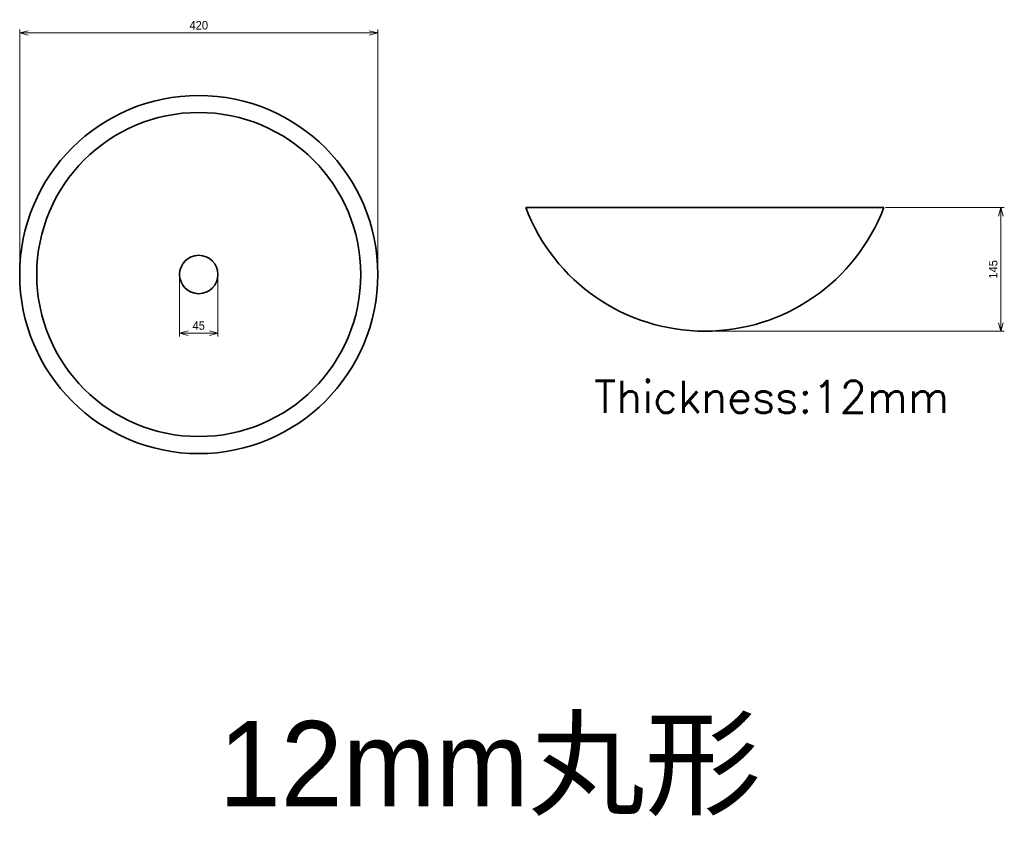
# Model space of a CAD drawing. Header units: millimetres. Extents: x 424 to 1579, y 171 to 1111.
import ezdxf

# ---------------------------------------------------------------- set-up
doc = ezdxf.new("R2010")
doc.units = ezdxf.units.MM
doc.header["$LTSCALE"] = 0.3
doc.layers.add('HOJO', color=8, linetype='Continuous', lineweight=13, plot=False)
doc.layers.add('HOJO @ 4', color=8, linetype='Continuous', lineweight=13, plot=False)
for name, color, linetype, lineweight in [('実線', 3, 'Continuous', 35), ('寸法', 2, 'Continuous', 18), ('寸法 @ 4', 2, 'Continuous', 18), ('細線', 7, 'Continuous', 18)]:
    doc.layers.add(name, color=color, linetype=linetype, lineweight=lineweight)
doc.styles.add('MS Pゴシック', font='txt')
doc.styles.get("Standard").update_dxf_attribs({"font": 'txt.shx', "bigfont": 'bigfont.shx'})
doc.dimstyles.new('MyDim S＝1：4', dxfattribs={"dimtxt": 2.5, "dimasz": 2.5, "dimexe": 1, "dimexo": 0.5, "dimgap": 1, "dimtad": 3, "dimdsep": 46, "dimtxsty": 'MS Pゴシック', "dimblk": 'OPEN30', "dimcen": 0, "dimclrd": 256, "dimclre": 256, "dimclrt": 256, "dimazin": 2, "dimtfac": 1, "dimtmove": 0, "dimatfit": 3, "dimldrblk": 'OPEN30', "dimfxl": 1, "dimlwd": 18, "dimlwe": 18, "dimarcsym": 0})

# ---------------------------------------------------------------- blocks, each defined once
blk = doc.blocks.new('_Open30')
at = {"color": 0, "lineweight": -2}
for p, q in [((-1, 0.27), (0, 0)), ((0, 0), (-1, -0.27)), ((0, 0), (-1, 0))]:
    blk.add_line(p, q, dxfattribs=at)
blk = doc.blocks.new('*D14')
at = {"layer": 'Defpoints', "color": 0, "transparency": 16777216}
for p in [(844, 1095.1), (424, 811.9), (844, 811.9)]:
    blk.add_point(p, dxfattribs=at)
at = {"layer": '寸法', "lineweight": 18, "transparency": 16777216}
for p, q in [((424, 813.9), (424, 1099.1)), ((844, 813.9), (844, 1099.1)), ((434, 1095.1), (834, 1095.1))]:
    blk.add_line(p, q, dxfattribs=at)
at = {"layer": '寸法', "lineweight": 18, "transparency": 16777216, "xscale": 10, "yscale": 10, "zscale": 10, "rotation": 180}
blk.add_blockref('_Open30', (424, 1095.1), dxfattribs=at)
at = {"layer": '寸法', "lineweight": 18, "transparency": 16777216, "xscale": 10, "yscale": 10, "zscale": 10}
blk.add_blockref('_Open30', (844, 1095.1), dxfattribs=at)
at = {"layer": '寸法', "transparency": 16777216, "insert": (634, 1104.1), "char_height": 10, "attachment_point": 5, "style": 'MS Pゴシック'}
blk.add_mtext('420', dxfattribs=at)
blk = doc.blocks.new('*D15')
at = {"layer": 'Defpoints', "color": 0, "transparency": 16777216}
for p in [(1437.5, 890.4), (1227.5, 745.4), (1574.7, 745.4)]:
    blk.add_point(p, dxfattribs=at)
at = {"layer": '寸法', "lineweight": 18, "transparency": 16777216}
for p, q in [((1439.5, 890.4), (1578.7, 890.4)), ((1574.7, 880.4), (1574.7, 755.4)), ((1229.5, 745.4), (1578.7, 745.4))]:
    blk.add_line(p, q, dxfattribs=at)
at = {"layer": '寸法', "lineweight": 18, "transparency": 16777216, "xscale": 10, "yscale": 10, "zscale": 10}
for p, rotation in [((1574.7, 890.4), 90), ((1574.7, 745.4), 270)]:
    blk.add_blockref('_Open30', p, dxfattribs=dict(at, rotation=rotation))
at = {"layer": '寸法', "transparency": 16777216, "insert": (1565.7, 817.9), "char_height": 10, "attachment_point": 5, "rotation": 90, "style": 'MS Pゴシック'}
blk.add_mtext('145', dxfattribs=at)
blk = doc.blocks.new('*D17')
at = {"layer": 'Defpoints', "color": 0, "transparency": 16777216}
for p in [(611.5, 811.9), (656.5, 811.9), (656.5, 743)]:
    blk.add_point(p, dxfattribs=at)
at = {"layer": 'HOJO', "lineweight": 18, "transparency": 16777216}
for p, q in [((611.5, 809.9), (611.5, 739)), ((656.5, 809.9), (656.5, 739)), ((621.5, 743), (646.5, 743))]:
    blk.add_line(p, q, dxfattribs=at)
at = {"layer": 'HOJO', "lineweight": 18, "transparency": 16777216, "xscale": 10, "yscale": 10, "zscale": 10, "rotation": 180}
blk.add_blockref('_Open30', (611.5, 743), dxfattribs=at)
at = {"layer": 'HOJO', "lineweight": 18, "transparency": 16777216, "xscale": 10, "yscale": 10, "zscale": 10}
blk.add_blockref('_Open30', (656.5, 743), dxfattribs=at)
at = {"layer": 'HOJO', "transparency": 16777216, "insert": (634, 752), "char_height": 10, "attachment_point": 5, "style": 'MS Pゴシック'}
blk.add_mtext('45', dxfattribs=at)

msp = doc.modelspace()

# ---------------------------------------------------------------- linework, layer by layer
at = {"layer": '実線'}
msp.add_line((1017.45, 890.421), (1437.45, 890.421), dxfattribs=at)
for radius in [210, 190, 22.5]:
    msp.add_circle((634.022, 811.868), radius, dxfattribs=at)
msp.add_arc((1227.45, 969.99), 224.569, 200.75169, 339.24831, dxfattribs=at)

# ---------------------------------------------------------------- texts
at = {"layer": 'HOJO', "insert": (1097.882, 687.112), "char_height": 37.5, "attachment_point": 1}
msp.add_mtext_dynamic_manual_height_columns('Thickness:12mm', width=401.00527, gutter_width=12.5, heights=[0], dxfattribs=at)
at = {"layer": '細線', "insert": (975.522, 232.39), "char_height": 100, "width": 1129.44951, "attachment_point": 5}
msp.add_mtext('{\\fMS PMincho|b0|i0|c128|p18;12mm丸形}', dxfattribs=at)

# ---------------------------------------------------------------- dimensions: what is measured, and where the dimension line sits
at = {"layer": 'HOJO @ 4'}
dim = msp.add_linear_dim(base=(656.522, 742.967), p1=(611.522, 811.868), p2=(656.522, 811.868), dimstyle='MyDim S＝1：4', override={"dimscale": 4, "dimtix": 0, "dimtofl": 1, "dimtmove": 0, "dimatfit": 3}, dxfattribs=at)
dim.commit()
dim.dimension.update_dxf_attribs({"geometry": '*D17', "text_midpoint": (634.022, 751.967)})
at = {"layer": '寸法 @ 4'}
dim = msp.add_linear_dim(base=(844.022, 1095.129), p1=(424.022, 811.868), p2=(844.022, 811.868), dimstyle='MyDim S＝1：4', override={"dimscale": 4, "dimtix": 0, "dimtofl": 1, "dimtmove": 0, "dimatfit": 3}, dxfattribs=at)
dim.commit()
dim.dimension.update_dxf_attribs({"geometry": '*D14', "text_midpoint": (634.022, 1104.129)})
dim = msp.add_linear_dim(base=(1574.733, 745.421), p1=(1437.45, 890.421), p2=(1227.45, 745.421), angle=90, dimstyle='MyDim S＝1：4', override={"dimscale": 4, "dimtix": 0, "dimtofl": 1, "dimtmove": 0, "dimatfit": 3}, dxfattribs=at)
dim.commit()
dim.dimension.update_dxf_attribs({"geometry": '*D15', "text_midpoint": (1565.733, 817.921)})

doc.saveas('drawing.dxf')
